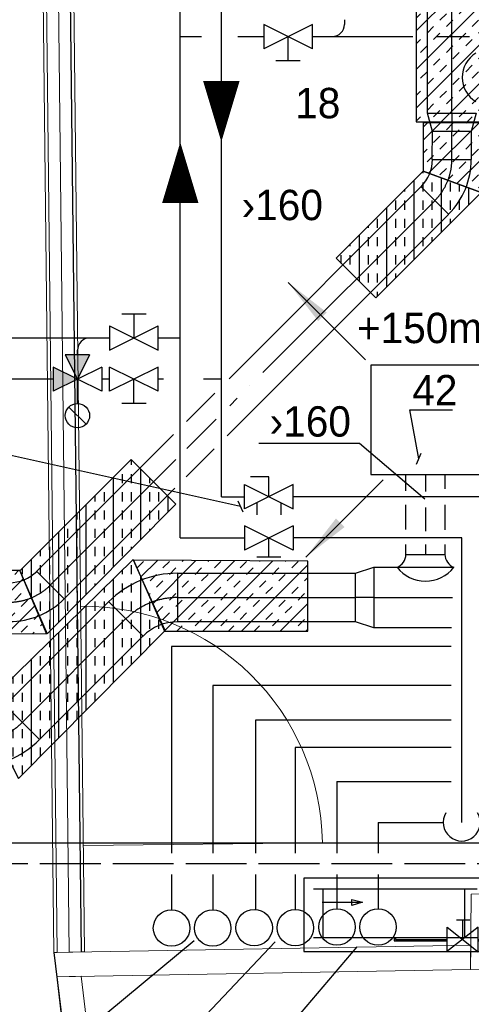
# Model space of a CAD drawing. Header units: millimetres. Extents: x 0 to 83130, y 0 to 53088.
# Tile 14 of 105: x 9964 to 11823, y 20955 to 25007. Entities that reach past the tile are written whole.
import ezdxf

# ---------------------------------------------------------------- set-up
doc = ezdxf.new("R2010")
doc.units = ezdxf.units.MM
doc.header["$LTSCALE"] = 50
doc.header["$MEASUREMENT"] = 0
doc.header["$PDMODE"] = 1
for name, pattern in [('2V-CENT', [23, 20, -1.5, 0, -1.5]), ('V-KU', [2, 1, 1]), ('V-KV', [2, 1, 1]), ('V-OV', [6, 5, -1]), ('V-V', [2, 1, 1])]:
    doc.linetypes.add(name, pattern=pattern)
doc.layers.get('0').update_dxf_attribs({"linetype": 'CONTINUOUS'})
for name, color, linetype, lineweight in [('20604A200D001$0$A-AREA', 32, 'CONTINUOUS', 9), ('20604A200D001$0$A-DOOR', 31, 'CONTINUOUS', 13), ('20604A200D001$0$A-WALL', 7, 'CONTINUOUS', 13)]:
    doc.layers.add(name, color=color, linetype=linetype, lineweight=lineweight)
for name, color, linetype in [('20604A200D001$0$A12-HEL4', 251, 'CONTINUOUS'), ('V060-', 3, 'CONTINUOUS'), ('V061-', 1, 'CONTINUOUS'), ('V070-', 3, 'CONTINUOUS'), ('V071-', 1, 'CONTINUOUS'), ('V080', 1, 'CONTINUOUS'), ('V080-', 3, 'CONTINUOUS'), ('V090-', 2, 'CONTINUOUS'), ('V100-', 6, 'CONTINUOUS'), ('V101', 3, 'CONTINUOUS'), ('V110', 1, 'CONTINUOUS'), ('V110-', 6, 'CONTINUOUS'), ('V111', 3, 'CONTINUOUS'), ('V111-', 1, 'CONTINUOUS'), ('xref', 7, 'CONTINUOUS')]:
    doc.layers.add(name, color=color, linetype=linetype)
doc.styles.add('FISO', font='fiso')
doc.styles.add('ISO', font='ISO')
doc.styles.add('SIMPLEX', font='SIMPLEX')

# ---------------------------------------------------------------- blocks, each defined once
blk = doc.blocks.new('A504')
at = {"color": 0}
for p, q in [((-378.8, -15.3), (375.3, -15.3)), ((-378.8, -317), (-378.8, -15.3)), ((339.2, -115.3), (208.5, -14.7)), ((211.2, -115), (338.4, -14.3)), ((211.2, -17.1), (211.2, -115)), ((339.2, -14.7), (339.2, -115.3)), ((375.3, -15.3), (375.3, -317)), ((-338.6, -72.7), (335, -72.7)), ((-298.4, -72.7), (-298.4, -273.9)), ((-6.1, -73.1), (-6.1, -59.1)), ((-6.1, -59.1), (211.2, -59.1)), ((-1.8, -72.7), (-1.8, -64.7)), ((-1.8, -64.7), (211.2, -64.7)), ((275.8, -67.5), (275.8, -145.8)), ((284.8, -72.7), (284.8, -273.9)), ((338.4, -59.1), (406.9, -59.1)), ((338.4, -64.7), (408.9, -64.7)), ((250.3, -145.8), (305.1, -145.8)), ((-303.7, -218.5), (-137.3, -218.5)), ((-137.3, -218.5), (-180.4, -204.6)), ((-180.4, -204.6), (-180.4, -229.7)), ((-180.4, -229.7), (-137.3, -218.5)), ((-338.6, -273.9), (335, -273.9)), ((375.3, -317), (-378.8, -317))]:
    blk.add_line(p, q, dxfattribs=at)
blk = doc.blocks.new('VUN')
at = {"color": 0}
blk.add_circle((0, 0), 0.5, dxfattribs=at)
blk = doc.blocks.new('V420', base_point=(455, 404.5))
blk.add_line((455, 404.5), (464, 404.5))
blk.add_solid([(455, 404.5), (459, 405), (459, 404)])
blk = doc.blocks.new('V421', base_point=(455.5, 404.5))
at = {"rotation": 180}
blk.add_blockref('V420', (464.5, 404.5), dxfattribs=at)
blk = doc.blocks.new('TAK_P', base_point=(16247.5, 22586.5))
for p, q in [((16248, 22587), (16247, 22587)), ((16247, 22587), (16247, 22586)), ((16248, 22586), (16248, 22587)), ((16247, 22586), (16248, 22586))]:
    blk.add_line(p, q)
blk = doc.blocks.new('CCDIMF_250X200X75', base_point=(3095.5, 30301.1))
at = {"color": 0, "linetype": 'ByBlock'}
blk.add_line((3058, 30301.1), (3133, 30301.1), dxfattribs=at)
blk = doc.blocks.new('KCDIMF_250X200X75', base_point=(3095.5, 30301.1))
at = {"color": 0, "linetype": 'ByBlock'}
for p, q in [((3058, 30176.1), (3058, 30426.1)), ((3058, 30426.1), (3133, 30401.1)), ((3133, 30401.1), (3133, 30201.1)), ((3133, 30201.1), (3058, 30176.1))]:
    blk.add_line(p, q, dxfattribs=at)
blk = doc.blocks.new('3CDIMF_250X200X75', base_point=(3095.5, 30301.1))
for p in [(3058, 30301.1), (3133, 30301.1)]:
    blk.add_point(p)
at = {"color": 0, "linetype": 'ByBlock'}
blk.add_blockref('KCDIMF_250X200X75', (3095.5, 30301.1), dxfattribs=at)
at = {"color": 1, "linetype": '2V-CENT'}
blk.add_blockref('CCDIMF_250X200X75', (3095.5, 30301.1), dxfattribs=at)
at = {"style": 'SIMPLEX', "flags": 3}
blk.add_attdef('0', (3095.5, 30301.1), '', height=1, dxfattribs=at)
blk = doc.blocks.new('CBOJ45_P', base_point=(16236.061, 22619.837))
at = {"color": 0, "linetype": 'ByBlock'}
blk.add_arc((16235.44, 22621.337, 0.686), 1.5, 270, 315, dxfattribs=at)
blk = doc.blocks.new('KBOJ45_P', base_point=(16236.061, 22619.837))
at = {"color": 0, "linetype": 'ByBlock'}
for p, q in [((16236.147, 22620.63), (16236.854, 22619.923)), ((16235.44, 22619.337, 0.686), (16235.44, 22620.337, 0.686))]:
    blk.add_line(p, q, dxfattribs=at)
for radius in [1, 2]:
    blk.add_arc((16235.44, 22621.337, 0.686), radius, 270, 315, dxfattribs=at)
blk = doc.blocks.new('3BOJ45_P', base_point=(16236.061, 22619.837))
for p in [(16236.501, 22620.276), (16235.44, 22619.837)]:
    blk.add_point(p)
at = {"color": 0, "linetype": 'ByBlock'}
blk.add_blockref('KBOJ45_P', (16236.061, 22619.837), dxfattribs=at)
at = {"color": 1, "linetype": '2V-CENT'}
blk.add_blockref('CBOJ45_P', (16236.061, 22619.837), dxfattribs=at)
at = {"style": 'ISO', "flags": 3}
blk.add_attdef('0', (16236.061, 22619.837), '', height=1, dxfattribs=at)
blk = doc.blocks.new('CCDIMF_200X160X75', base_point=(3095.5, 30301.1))
at = {"color": 0, "linetype": 'ByBlock'}
blk.add_line((3058, 30301.1), (3133, 30301.1), dxfattribs=at)
blk = doc.blocks.new('KCDIMF_200X160X75', base_point=(3095.5, 30301.1))
at = {"color": 0, "linetype": 'ByBlock'}
for p, q in [((3058, 30201.1), (3058, 30401.1)), ((3058, 30401.1), (3133, 30381.1)), ((3133, 30381.1), (3133, 30221.1)), ((3133, 30221.1), (3058, 30201.1))]:
    blk.add_line(p, q, dxfattribs=at)
blk = doc.blocks.new('3CDIMF_200X160X75', base_point=(3095.5, 30301.1))
for p in [(3058, 30301.1), (3133, 30301.1)]:
    blk.add_point(p)
at = {"color": 0, "linetype": 'ByBlock'}
blk.add_blockref('KCDIMF_200X160X75', (3095.5, 30301.1), dxfattribs=at)
at = {"color": 1, "linetype": '2V-CENT'}
blk.add_blockref('CCDIMF_200X160X75', (3095.5, 30301.1), dxfattribs=at)
at = {"style": 'SIMPLEX', "flags": 3}
blk.add_attdef('0', (3095.5, 30301.1), '', height=1, dxfattribs=at)
blk = doc.blocks.new('*X164')
at = {"color": 0}
for p, q in [((9214.9, 22579.2), (9375.7, 22740)), ((9214.9, 22738.3), (9216.6, 22740)), ((9274.9, 22480.1), (9534.8, 22740)), ((9307.3, 22724.6), (9322.6, 22740)), ((9413.4, 22724.6), (9428.7, 22740)), ((9434.2, 22480.3), (9693.9, 22740)), ((9593.5, 22480.5), (9853, 22740)), ((9625.5, 22724.6), (9640.8, 22740)), ((9731.6, 22724.6), (9746.9, 22740)), ((9943.7, 22724.6), (9959, 22740)), ((9227.7, 22698.1), (9254.3, 22724.6)), ((9254.3, 22671.6), (9280.8, 22698.1)), ((9360.3, 22671.6), (9386.8, 22698.1)), ((9439.9, 22698.1), (9466.4, 22724.6)), ((9545.9, 22698.1), (9572.5, 22724.6)), ((9572.5, 22671.6), (9599, 22698.1)), ((9678.5, 22671.6), (9705, 22698.1)), ((9752.8, 22480.8), (9978.4, 22706.3)), ((9758.1, 22698.1), (9784.6, 22724.6)), ((9864.1, 22698.1), (9890.7, 22724.6)), ((9890.7, 22671.6), (9917.2, 22698.1)), ((9386.8, 22645.1), (9413.4, 22671.6)), ((9492.9, 22645.1), (9519.4, 22671.6)), ((9705, 22645.1), (9731.6, 22671.6)), ((9811.1, 22645.1), (9837.6, 22671.6)), ((9214.9, 22632.2), (9227.7, 22645.1)), ((9307.3, 22618.6), (9333.8, 22645.1)), ((9333.8, 22592.1), (9360.3, 22618.6)), ((9439.9, 22592.1), (9466.4, 22618.6)), ((9519.4, 22618.6), (9545.9, 22645.1)), ((9625.5, 22618.6), (9652, 22645.1)), ((9652, 22592.1), (9678.5, 22618.6)), ((9758.1, 22592.1), (9784.6, 22618.6)), ((9837.6, 22618.6), (9864.1, 22645.1)), ((9943.7, 22618.6), (9970.2, 22645.1)), ((9970.2, 22592.1), (9996.7, 22618.6)), ((9254.3, 22565.5), (9280.8, 22592.1)), ((9466.4, 22565.5), (9492.9, 22592.1)), ((9572.5, 22565.5), (9599, 22592.1)), ((9784.6, 22565.5), (9811.1, 22592.1)), ((9890.7, 22565.5), (9917.2, 22592.1)), ((9912.2, 22481), (10025.9, 22594.7)), ((9214.9, 22526.2), (9227.7, 22539)), ((9280.8, 22539), (9307.3, 22565.5)), ((9386.8, 22539), (9413.4, 22565.5)), ((9413.4, 22512.5), (9439.9, 22539)), ((9519.4, 22512.5), (9545.9, 22539)), ((9599, 22539), (9625.5, 22565.5)), ((9705, 22539), (9731.6, 22565.5)), ((9731.6, 22512.5), (9758.1, 22539)), ((9837.6, 22512.5), (9864.1, 22539)), ((9917.2, 22539), (9943.7, 22565.5)), ((10023.2, 22539), (10041.7, 22557.5)), ((9227.7, 22486), (9254.3, 22512.5)), ((9333.8, 22486), (9360.3, 22512.5)), ((9545.9, 22486), (9572.5, 22512.5)), ((9652, 22486), (9678.5, 22512.5)), ((9864.1, 22486), (9890.7, 22512.5)), ((9970.2, 22486), (9996.7, 22512.5)), ((10049.8, 22512.5), (10057.5, 22520.3)), ((9381.1, 22480.2), (9386.8, 22486)), ((9487.3, 22480.4), (9492.9, 22486)), ((9699.7, 22480.7), (9705, 22486)), ((9806, 22480.8), (9811.1, 22486)), ((10018.4, 22481.1), (10023.2, 22486)), ((10071.5, 22481.2), (10073.3, 22483.1))]:
    blk.add_line(p, q, dxfattribs=at)
blk = doc.blocks.new('*X167')
at = {"color": 0}
for p, q in [((10447.5, 22751.2), (10474, 22777.7)), ((10463.1, 22713.7), (10531.4, 22782)), ((10511.6, 22603.1), (10689.8, 22781.3)), ((10553.6, 22751.2), (10580.1, 22777.7)), ((10560.1, 22492.6), (10848.3, 22780.7)), ((10633.1, 22777.7), (10637, 22781.6)), ((10717.7, 22491), (11006.7, 22780)), ((10739.2, 22777.7), (10742.6, 22781.1)), ((10765.7, 22751.2), (10792.2, 22777.7)), ((10871.8, 22751.2), (10898.3, 22777.7)), ((10951.3, 22777.7), (10953.9, 22780.3)), ((11057.4, 22777.7), (11059.5, 22779.8)), ((11083.9, 22751.2), (11110.4, 22777.7)), ((10580.1, 22724.6), (10606.6, 22751.2)), ((10686.2, 22724.6), (10712.7, 22751.2)), ((10876.8, 22491), (11149.9, 22764.1)), ((10898.3, 22724.6), (10924.8, 22751.2)), ((11004.3, 22724.6), (11030.9, 22751.2)), ((10500.5, 22698.1), (10527.1, 22724.6)), ((10527.1, 22671.6), (10553.6, 22698.1)), ((10633.1, 22671.6), (10659.6, 22698.1)), ((10712.7, 22698.1), (10739.2, 22724.6)), ((10818.7, 22698.1), (10845.3, 22724.6)), ((10845.3, 22671.6), (10871.8, 22698.1)), ((10951.3, 22671.6), (10977.8, 22698.1)), ((11030.9, 22698.1), (11057.4, 22724.6)), ((11136.9, 22698.1), (11149.9, 22711.1)), ((10659.6, 22645.1), (10686.2, 22671.6)), ((10765.7, 22645.1), (10792.2, 22671.6)), ((10977.8, 22645.1), (11004.3, 22671.6)), ((11083.9, 22645.1), (11110.4, 22671.6)), ((10495.4, 22640), (10500.5, 22645.1)), ((10580.1, 22618.6), (10606.6, 22645.1)), ((10606.6, 22592.1), (10633.1, 22618.6)), ((10712.7, 22592.1), (10739.2, 22618.6)), ((10792.2, 22618.6), (10818.7, 22645.1)), ((10898.3, 22618.6), (10924.8, 22645.1)), ((10924.8, 22592.1), (10951.3, 22618.6)), ((11030.9, 22592.1), (11057.4, 22618.6)), ((11110.4, 22618.6), (11136.9, 22645.1)), ((10527.8, 22566.3), (10553.6, 22592.1)), ((10739.2, 22565.5), (10765.7, 22592.1)), ((10845.3, 22565.5), (10871.8, 22592.1)), ((11035.9, 22491), (11149.9, 22605)), ((11057.4, 22565.5), (11083.9, 22592.1)), ((10553.6, 22539), (10580.1, 22565.5)), ((10659.6, 22539), (10686.2, 22565.5)), ((10686.2, 22512.5), (10712.7, 22539)), ((10792.2, 22512.5), (10818.7, 22539)), ((10871.8, 22539), (10898.3, 22565.5)), ((10977.8, 22539), (11004.3, 22565.5)), ((11004.3, 22512.5), (11030.9, 22539)), ((11110.4, 22512.5), (11136.9, 22539)), ((10611.6, 22491), (10633.1, 22512.5)), ((10823.7, 22491), (10845.3, 22512.5)), ((10929.8, 22491), (10951.3, 22512.5)), ((11141.9, 22491), (11149.9, 22499))]:
    blk.add_line(p, q, dxfattribs=at)
blk = doc.blocks.new('*X168')
at = {"color": 0}
for p, q in [((10387.5, 22725), (10387.5, 22742.6)), ((10425, 22725), (10425, 22762.5)), ((10350, 22279), (10350, 22706)), ((10462.5, 22392.7), (10462.5, 22717)), ((10312.5, 22650), (10312.5, 22669.5)), ((10387.5, 22650), (10387.5, 22687.5)), ((10425, 22650), (10425, 22687.5)), ((10275, 22575), (10275, 22612.5)), ((10312.5, 22575), (10312.5, 22612.5)), ((10387.5, 22575), (10387.5, 22612.5)), ((10425, 22575), (10425, 22612.5)), ((10500, 22575), (10500, 22612.5)), ((10237.5, 22165.3), (10237.5, 22596.3)), ((10200, 22500), (10200, 22537.5)), ((10275, 22500), (10275, 22537.5)), ((10312.5, 22500), (10312.5, 22537.5)), ((10387.5, 22500), (10387.5, 22537.5)), ((10425, 22500), (10425, 22537.5)), ((10500, 22500), (10500, 22537.5)), ((10537.5, 22500), (10537.5, 22537.5)), ((10162.5, 22500), (10162.5, 22523.2)), ((10087.5, 22425), (10087.5, 22450)), ((10125, 22051.7), (10125, 22486.6)), ((10162.5, 22425), (10162.5, 22462.5)), ((10200, 22425), (10200, 22462.5)), ((10275, 22425), (10275, 22462.5)), ((10312.5, 22425), (10312.5, 22462.5)), ((10387.5, 22425), (10387.5, 22462.5)), ((10425, 22425), (10425, 22462.5)), ((10500, 22430.6), (10500, 22462.5)), ((10012.5, 21938), (10012.5, 22376.9)), ((10050, 22350), (10050, 22387.5)), ((10087.5, 22350), (10087.5, 22387.5)), ((10162.5, 22350), (10162.5, 22387.5)), ((10200, 22350), (10200, 22387.5)), ((10275, 22350), (10275, 22387.5)), ((10312.5, 22350), (10312.5, 22387.5)), ((10387.5, 22350), (10387.5, 22387.5)), ((10425, 22354.8), (10425, 22387.5)), ((9937.5, 22275), (9937.5, 22303.7)), ((9975, 22275), (9975, 22312.5)), ((10050, 22275), (10050, 22312.5)), ((10087.5, 22275), (10087.5, 22312.5)), ((10162.5, 22275), (10162.5, 22312.5)), ((10200, 22275), (10200, 22312.5)), ((10275, 22275), (10275, 22312.5)), ((10312.5, 22275), (10312.5, 22312.5)), ((9900, 22000.2), (9900, 22267.2)), ((9862.5, 22200), (9862.5, 22230.6)), ((9937.5, 22200), (9937.5, 22237.5)), ((9975, 22200), (9975, 22237.5)), ((10050, 22200), (10050, 22237.5)), ((10087.5, 22200), (10087.5, 22237.5)), ((10162.5, 22200), (10162.5, 22237.5)), ((10200, 22200), (10200, 22237.5)), ((10275, 22203.2), (10275, 22237.5)), ((9825, 22147), (9825, 22162.5)), ((9862.5, 22125), (9862.5, 22162.5)), ((9937.5, 22125), (9937.5, 22162.5)), ((9975, 22125), (9975, 22162.5)), ((10050, 22125), (10050, 22162.5)), ((10087.5, 22125), (10087.5, 22162.5)), ((10162.5, 22125), (10162.5, 22162.5)), ((10200, 22127.5), (10200, 22162.5)), ((9862.5, 22073.6), (9862.5, 22087.5)), ((9937.5, 22050), (9937.5, 22087.5)), ((9975, 22050), (9975, 22087.5)), ((10050, 22050), (10050, 22087.5)), ((10087.5, 22050), (10087.5, 22087.5)), ((9937.5, 21975), (9937.5, 22012.5)), ((9975, 21975), (9975, 22012.5)), ((10050, 21975.9), (10050, 22012.5)), ((9937.5, 21926.8), (9937.5, 21937.5)), ((9975, 21900.1), (9975, 21937.5))]:
    blk.add_line(p, q, dxfattribs=at)
blk = doc.blocks.new('*X169')
at = {"color": 0}
for p, q in [((10425, 23175), (10425, 23195.3)), ((10387.5, 23100), (10387.5, 23137.5)), ((10425, 23100), (10425, 23137.5)), ((10462.5, 22867.4), (10462.5, 23157.8)), ((10350, 22754.2), (10350, 23123.6)), ((10500, 23100), (10500, 23120.3)), ((10312.5, 23025), (10312.5, 23062.5)), ((10387.5, 23025), (10387.5, 23062.5)), ((10425, 23025), (10425, 23062.5)), ((10500, 23025), (10500, 23062.5)), ((10537.5, 23025), (10537.5, 23062.5)), ((10275, 23025), (10275, 23048.6)), ((10575, 22980.7), (10575, 23045.3)), ((10237.5, 22640.9), (10237.5, 23011.1)), ((10275, 22950), (10275, 22987.5)), ((10312.5, 22950), (10312.5, 22987.5)), ((10387.5, 22950), (10387.5, 22987.5)), ((10425, 22950), (10425, 22987.5)), ((10500, 22950), (10500, 22987.5)), ((10537.5, 22950), (10537.5, 22987.5)), ((10200, 22950), (10200, 22973.6)), ((10125, 22527.6), (10125, 22898.6)), ((10162.5, 22875), (10162.5, 22912.5)), ((10200, 22875), (10200, 22912.5)), ((10275, 22875), (10275, 22912.5)), ((10312.5, 22875), (10312.5, 22912.5)), ((10387.5, 22875), (10387.5, 22912.5)), ((10425, 22875), (10425, 22912.5)), ((10500, 22905.2), (10500, 22912.5)), ((10050, 22800), (10050, 22823.6)), ((10087.5, 22800), (10087.5, 22837.5)), ((10162.5, 22800), (10162.5, 22837.5)), ((10200, 22800), (10200, 22837.5)), ((10275, 22800), (10275, 22837.5)), ((10312.5, 22800), (10312.5, 22837.5)), ((10387.5, 22800), (10387.5, 22837.5)), ((10425, 22829.7), (10425, 22837.5)), ((10012.5, 22628.4), (10012.5, 22786.1)), ((9975, 22725), (9975, 22748.6)), ((10050, 22725), (10050, 22762.5)), ((10087.5, 22725), (10087.5, 22762.5)), ((10162.5, 22725), (10162.5, 22762.5)), ((10200, 22725), (10200, 22762.5)), ((10275, 22725), (10275, 22762.5)), ((10312.5, 22725), (10312.5, 22762.5)), ((10050, 22650), (10050, 22687.5)), ((10087.5, 22650), (10087.5, 22687.5)), ((10162.5, 22650), (10162.5, 22687.5)), ((10200, 22650), (10200, 22687.5)), ((10275, 22678.6), (10275, 22687.5)), ((10050, 22575), (10050, 22612.5)), ((10087.5, 22575), (10087.5, 22612.5)), ((10162.5, 22575), (10162.5, 22612.5)), ((10200, 22603.1), (10200, 22612.5)), ((10087.5, 22500), (10087.5, 22537.5))]:
    blk.add_line(p, q, dxfattribs=at)
blk = doc.blocks.new('*X178')
at = {"color": 0}
for p, q in [((11624.4, 24511.5), (11695.7, 24582.7)), ((11624.4, 24564.5), (11640.7, 24580.8)), ((11647.3, 24375.2), (11854.8, 24582.7)), ((11720.3, 24554.3), (11746.8, 24580.8)), ((11799.8, 24580.8), (11801.8, 24582.7)), ((11667.3, 24501.2), (11693.8, 24527.8)), ((11746.8, 24527.8), (11773.3, 24554.3)), ((11852.9, 24527.8), (11865.3, 24540.2)), ((11624.4, 24458.4), (11640.7, 24474.7)), ((11693.8, 24474.7), (11720.3, 24501.2)), ((11799.8, 24474.7), (11826.4, 24501.2)), ((11826.4, 24448.2), (11852.9, 24474.7)), ((11640.7, 24421.7), (11667.3, 24448.2)), ((11746.8, 24421.7), (11773.3, 24448.2)), ((11763.5, 24332.4), (11864.7, 24433.6)), ((11693.8, 24368.7), (11720.3, 24395.2)), ((11773.3, 24395.2), (11799.8, 24421.7)), ((11724.8, 24346.7), (11746.8, 24368.7)), ((11826.4, 24342.2), (11852.9, 24368.7)), ((11852.9, 24315.6), (11864.2, 24326.9))]:
    blk.add_line(p, q, dxfattribs=at)
blk = doc.blocks.new('*X179')
at = {"color": 0}
for p, q in [((11625, 24375), (11625, 24383.4)), ((11700, 24132.3), (11700, 24355.9)), ((11587.5, 24020), (11587.5, 24346.7)), ((11625, 24300), (11625, 24337.5)), ((11662.5, 24300), (11662.5, 24337.5)), ((11737.5, 24300), (11737.5, 24337.5)), ((11775, 24300), (11775, 24328.4)), ((11812.5, 24244.5), (11812.5, 24314.6)), ((11550, 24300), (11550, 24309.2)), ((11850, 24300), (11850, 24300.9)), ((11475, 23907.8), (11475, 24234.2)), ((11512.5, 24225), (11512.5, 24262.5)), ((11550, 24225), (11550, 24262.5)), ((11625, 24225), (11625, 24262.5)), ((11662.5, 24225), (11662.5, 24262.5)), ((11737.5, 24225), (11737.5, 24262.5)), ((11775, 24225), (11775, 24262.5)), ((11400, 24150), (11400, 24159.2)), ((11437.5, 24150), (11437.5, 24187.5)), ((11512.5, 24150), (11512.5, 24187.5)), ((11550, 24150), (11550, 24187.5)), ((11625, 24150), (11625, 24187.5)), ((11662.5, 24150), (11662.5, 24187.5)), ((11737.5, 24169.7), (11737.5, 24187.5)), ((11362.5, 23929.4), (11362.5, 24121.7)), ((11400, 24075), (11400, 24112.5)), ((11437.5, 24075), (11437.5, 24112.5)), ((11512.5, 24075), (11512.5, 24112.5)), ((11550, 24075), (11550, 24112.5)), ((11625, 24075), (11625, 24112.5)), ((11662.5, 24094.9), (11662.5, 24112.5)), ((11325, 24075), (11325, 24084.2)), ((11287.5, 24004.4), (11287.5, 24037.5)), ((11325, 24000), (11325, 24037.5)), ((11400, 24000), (11400, 24037.5)), ((11437.5, 24000), (11437.5, 24037.5)), ((11512.5, 24000), (11512.5, 24037.5)), ((11550, 24000), (11550, 24037.5)), ((11400, 23925), (11400, 23962.5)), ((11437.5, 23925), (11437.5, 23962.5)), ((11512.5, 23945.2), (11512.5, 23962.5)), ((11437.5, 23870.4), (11437.5, 23887.5))]:
    blk.add_line(p, q, dxfattribs=at)
blk = doc.blocks.new('*X180')
at = {"color": 0}
for p, q in [((11596.5, 25915.4), (11779.5, 26098.4)), ((11596.5, 26074.5), (11620.4, 26098.4)), ((11667.3, 26092.2), (11673.4, 26098.4)), ((11879.4, 26092.2), (11885.5, 26098.4)), ((11614.2, 26039.2), (11640.7, 26065.7)), ((11693.8, 26065.7), (11720.3, 26092.2)), ((11799.8, 26065.7), (11826.4, 26092.2)), ((11826.4, 26039.2), (11852.9, 26065.7)), ((11596.5, 25756.3), (11890, 26049.8)), ((11640.7, 26012.7), (11667.3, 26039.2)), ((11746.8, 26012.7), (11773.3, 26039.2)), ((11596.5, 25968.4), (11614.2, 25986.2)), ((11693.8, 25959.7), (11720.3, 25986.2)), ((11773.3, 25986.2), (11799.8, 26012.7)), ((11879.4, 25986.2), (11890, 25996.8)), ((11640.7, 25906.6), (11667.3, 25933.1)), ((11720.3, 25933.1), (11746.8, 25959.7)), ((11826.4, 25933.1), (11852.9, 25959.7)), ((11852.9, 25906.6), (11879.4, 25933.1)), ((11667.3, 25880.1), (11693.8, 25906.6)), ((11773.3, 25880.1), (11799.8, 25906.6)), ((11596.5, 25597.2), (11890, 25890.7)), ((11596.5, 25862.4), (11614.2, 25880.1)), ((11614.2, 25827.1), (11640.7, 25853.6)), ((11720.3, 25827.1), (11746.8, 25853.6)), ((11799.8, 25853.6), (11826.4, 25880.1)), ((11746.8, 25800.6), (11773.3, 25827.1)), ((11852.9, 25800.6), (11879.4, 25827.1)), ((11667.3, 25774), (11693.8, 25800.6)), ((11693.8, 25747.5), (11720.3, 25774)), ((11799.8, 25747.5), (11826.4, 25774)), ((11879.4, 25774), (11890, 25784.6)), ((11596.5, 25438.1), (11890, 25731.6)), ((11614.2, 25721), (11640.7, 25747.5)), ((11826.4, 25721), (11852.9, 25747.5)), ((11640.7, 25694.5), (11667.3, 25721)), ((11746.8, 25694.5), (11773.3, 25721)), ((11773.3, 25668), (11799.8, 25694.5)), ((11596.5, 25650.2), (11614.2, 25668)), ((11693.8, 25641.5), (11720.3, 25668)), ((11879.4, 25668), (11890, 25678.6)), ((11640.7, 25588.4), (11667.3, 25614.9)), ((11720.3, 25614.9), (11746.8, 25641.5)), ((11826.4, 25614.9), (11852.9, 25641.5)), ((11852.9, 25588.4), (11879.4, 25614.9)), ((11596.5, 25279), (11890, 25572.5)), ((11667.3, 25561.9), (11693.8, 25588.4)), ((11773.3, 25561.9), (11799.8, 25588.4)), ((11596.5, 25544.2), (11614.2, 25561.9)), ((11614.2, 25508.9), (11640.7, 25535.4)), ((11720.3, 25508.9), (11746.8, 25535.4)), ((11799.8, 25535.4), (11826.4, 25561.9)), ((11746.8, 25482.4), (11773.3, 25508.9)), ((11852.9, 25482.4), (11879.4, 25508.9)), ((11667.3, 25455.8), (11693.8, 25482.4)), ((11693.8, 25429.3), (11720.3, 25455.8)), ((11799.8, 25429.3), (11826.4, 25455.8)), ((11879.4, 25455.8), (11890, 25466.5)), ((11596.5, 25119.9), (11890, 25413.4)), ((11614.2, 25402.8), (11640.7, 25429.3)), ((11826.4, 25402.8), (11852.9, 25429.3)), ((11640.7, 25376.3), (11667.3, 25402.8)), ((11746.8, 25376.3), (11773.3, 25402.8)), ((11773.3, 25349.8), (11799.8, 25376.3)), ((11596.5, 25332), (11614.2, 25349.8)), ((11693.8, 25323.3), (11720.3, 25349.8)), ((11879.4, 25349.8), (11890, 25360.4)), ((11640.7, 25270.2), (11667.3, 25296.7)), ((11720.3, 25296.7), (11746.8, 25323.3)), ((11826.4, 25296.7), (11852.9, 25323.3)), ((11852.9, 25270.2), (11879.4, 25296.7)), ((11596.5, 24960.8), (11890, 25254.3)), ((11667.3, 25243.7), (11693.8, 25270.2)), ((11773.3, 25243.7), (11799.8, 25270.2)), ((11596.5, 25226), (11614.2, 25243.7)), ((11614.2, 25190.7), (11640.7, 25217.2)), ((11720.3, 25190.7), (11746.8, 25217.2)), ((11799.8, 25217.2), (11826.4, 25243.7)), ((11667.3, 25137.6), (11693.8, 25164.2)), ((11746.8, 25164.2), (11773.3, 25190.7)), ((11852.9, 25164.2), (11879.4, 25190.7)), ((11693.8, 25111.1), (11720.3, 25137.6)), ((11799.8, 25111.1), (11826.4, 25137.6)), ((11879.4, 25137.6), (11890, 25148.3)), ((11596.5, 24801.7), (11890, 25095.2)), ((11614.2, 25084.6), (11640.7, 25111.1)), ((11640.7, 25058.1), (11667.3, 25084.6)), ((11746.8, 25058.1), (11773.3, 25084.6)), ((11826.4, 25084.6), (11852.9, 25111.1)), ((11773.3, 25031.6), (11799.8, 25058.1)), ((11879.4, 25031.6), (11890, 25042.2)), ((11596.5, 25013.8), (11614.2, 25031.6)), ((11693.8, 25005.1), (11720.3, 25031.6)), ((11720.3, 24978.5), (11746.8, 25005.1)), ((11826.4, 24978.5), (11852.9, 25005.1)), ((11640.7, 24952), (11667.3, 24978.5)), ((11852.9, 24952), (11879.4, 24978.5)), ((11596.5, 24642.6), (11890, 24936.1)), ((11596.5, 24907.8), (11614.2, 24925.5)), ((11667.3, 24925.5), (11693.8, 24952)), ((11773.3, 24925.5), (11799.8, 24952)), ((11799.8, 24899), (11826.4, 24925.5)), ((11614.2, 24872.5), (11640.7, 24899)), ((11720.3, 24872.5), (11746.8, 24899)), ((11667.3, 24819.4), (11693.8, 24846)), ((11746.8, 24846), (11773.3, 24872.5)), ((11852.9, 24846), (11879.4, 24872.5)), ((11693.8, 24792.9), (11720.3, 24819.4)), ((11799.8, 24792.9), (11826.4, 24819.4)), ((11879.4, 24819.4), (11890, 24830.1)), ((11614.2, 24766.4), (11640.7, 24792.9)), ((11640.7, 24739.9), (11667.3, 24766.4)), ((11699.2, 24586.2), (11890, 24777)), ((11746.8, 24739.9), (11773.3, 24766.4)), ((11826.4, 24766.4), (11852.9, 24792.9)), ((11773.3, 24713.4), (11799.8, 24739.9)), ((11879.4, 24713.4), (11890, 24724)), ((11596.5, 24695.6), (11614.2, 24713.4)), ((11693.8, 24686.9), (11720.3, 24713.4)), ((11720.3, 24660.3), (11746.8, 24686.9)), ((11826.4, 24660.3), (11852.9, 24686.9)), ((11640.7, 24633.8), (11667.3, 24660.3)), ((11852.9, 24633.8), (11879.4, 24660.3)), ((11596.5, 24589.6), (11614.2, 24607.3)), ((11667.3, 24607.3), (11693.8, 24633.8)), ((11773.3, 24607.3), (11799.8, 24633.8)), ((11805.3, 24586.2), (11826.4, 24607.3)), ((11858.3, 24586.2), (11890, 24617.9))]:
    blk.add_line(p, q, dxfattribs=at)
blk = doc.blocks.new('20604A200D001$0$VT- 750929 - VT--330293-P04')
at = {"layer": '20604A200D001$0$A-WALL'}
for p, q in [((27292.5, 19078), (27289.5, 18768)), ((27392.5, 19079), (27292.5, 19078)), ((27389.6, 18769.7), (27392.5, 19079)), ((27389.6, 18769.7), (27392.5, 19079)), ((27392.5, 19079), (27389.6, 18769.7)), ((27290.5, 18868), (27289.5, 18768)), ((27289.5, 18768), (27290.5, 18868)), ((27389.6, 18769.7), (27289.5, 18768)), ((27289.5, 18768), (27389.6, 18769.7)), ((27289.5, 18768), (27389.6, 18769.7))]:
    blk.add_line(p, q, dxfattribs=at)
blk = doc.blocks.new('20604A200D001$0$VT- 750929 - VT- 750929-330297-P04')
blk.add_blockref('20604A200D001$0$VT- 750929 - VT--330293-P04', (0, 0))
blk = doc.blocks.new('20604A200D001$0$VT- 751306 - VT--330311-P04')
at = {"layer": '20604A200D001$0$A-WALL'}
for p, q in [((25686.8, 18739.9), (25586.3, 18738.2)), ((25686.8, 18739.9), (25586.3, 18738.2)), ((25586.3, 18738.2), (25686.8, 18739.9)), ((25865.6, 16370), (25586.3, 18738.2)), ((25966.1, 16372), (25686.8, 18739.9)), ((25966.1, 16372), (25686.8, 18739.9)), ((25686.8, 18739.9), (25966.1, 16372)), ((25865.6, 16370), (25966.1, 16372))]:
    blk.add_line(p, q, dxfattribs=at)
blk = doc.blocks.new('20604A200D001$0$VT- 751306 - VT- 751306-330315-P04')
blk.add_blockref('20604A200D001$0$VT- 751306 - VT--330311-P04', (0, 0))
blk = doc.blocks.new('20604A200D001$0$IV01_35dB - IV01_35dB 2-331046-P04')
at = {"layer": '20604A200D001$0$A-WALL'}
blk.add_line((25637.5, 18838.7), (25589.9, 23066.3), dxfattribs=at)
blk = doc.blocks.new('20604A200D001$0$IV01_35dB - IV01_35dB-331039-P04')
at = {"layer": '20604A200D001$0$A-WALL'}
for p, q in [((25587.5, 18838.2), (25540.4, 23022.3)), ((25540.4, 23022.3), (25587.5, 18838.2)), ((25540.4, 23022.3), (25587.5, 18838.2)), ((25640.4, 23023.4), (25687.5, 18840)), ((25640.4, 23023.4), (25687.5, 18840)), ((25640.4, 23023.4), (25687.5, 18840)), ((25527.7, 22996.1), (25574.5, 18838)), ((25540.7, 22996.3), (25587.5, 18838.2)), ((25540.7, 22996.3), (25587.5, 18838.2)), ((25540.7, 22996.3), (25587.5, 18838.2)), ((25687.5, 18840), (25640.7, 22997.4)), ((25640.7, 22997.4), (25687.5, 18840)), ((25640.7, 22997.4), (25687.5, 18840)), ((25653.7, 22997.6), (25700.5, 18840.2)), ((25574.5, 18838), (25587.5, 18838.2)), ((25574.5, 18838), (25587.5, 18838.2)), ((25587.5, 18838.2), (25574.5, 18838)), ((25587.5, 18838.2), (25687.5, 18840)), ((25587.5, 18838.2), (25687.5, 18840)), ((25687.5, 18840), (25587.5, 18838.2)), ((25687.5, 18840), (25700.5, 18840.2)), ((25687.5, 18840), (25700.5, 18840.2)), ((25700.5, 18840.2), (25687.5, 18840))]:
    blk.add_line(p, q, dxfattribs=at)
blk = doc.blocks.new('20604A200D001$0$IV01_35dB - IV01_35dB-331043-P04')
for name in ['20604A200D001$0$IV01_35dB - IV01_35dB 2-331046-P04', '20604A200D001$0$IV01_35dB - IV01_35dB-331039-P04']:
    blk.add_blockref(name, (0, 0))
blk = doc.blocks.new('20604A200D001$0$DOOR 141 - DOOR 141-407426-P04')
at = {"layer": '20604A200D001$0$A-DOOR'}
blk.add_line((25822.6, 19278.4), (26806.5, 19289.5), dxfattribs=at)
blk.add_arc((25822.6, 19278.4), 984, 0.6452, 90.6452, dxfattribs=at)
blk = doc.blocks.new('20604A200D001$0$VT- 751148 - VT- 2-330309-P04')
at = {"layer": '20604A200D001$0$A-WALL'}
blk.add_line((25700.5, 18840.2), (25574.5, 18838), dxfattribs=at)
blk = doc.blocks.new('20604A200D001$0$VT- 751148 - VT--330302-P04')
at = {"layer": '20604A200D001$0$A-WALL'}
for p, q in [((27290.5, 18868), (25574.5, 18838)), ((27289.5, 18768), (27290.5, 18868)), ((27289.5, 18768), (27290.5, 18868)), ((27290.5, 18868), (27289.5, 18768)), ((25700.5, 18840.2), (25574.5, 18838)), ((25574.5, 18838), (25700.5, 18840.2)), ((25574.5, 18838), (25586.3, 18738.2)), ((27289.5, 18768), (25586.3, 18738.2)), ((25586.3, 18738.2), (27289.5, 18768)), ((25586.3, 18738.2), (27289.5, 18768))]:
    blk.add_line(p, q, dxfattribs=at)
blk = doc.blocks.new('20604A200D001')
at = {"layer": '20604A200D001$0$A-AREA'}
for p, q in [((25639.2, 22997.4), (25686, 18840)), ((25686, 18840), (25700.5, 18840.2))]:
    blk.add_line(p, q, dxfattribs=at)
at = {"layer": '20604A200D001$0$A12-HEL4', "color": 7}
blk.add_lwpolyline([(25574.5, 18838), (25869.1, 16423)], dxfattribs=at)
for name in ['20604A200D001$0$VT- 751148 - VT--330302-P04', '20604A200D001$0$VT- 751148 - VT- 2-330309-P04']:
    blk.add_blockref(name, (0, 0))
at = {"layer": '20604A200D001$0$A-DOOR'}
blk.add_blockref('20604A200D001$0$DOOR 141 - DOOR 141-407426-P04', (-127, 0), dxfattribs=at)
at = {"layer": '20604A200D001$0$A-WALL'}
for name in ['20604A200D001$0$IV01_35dB - IV01_35dB-331043-P04', '20604A200D001$0$VT- 750929 - VT- 750929-330297-P04', '20604A200D001$0$VT- 751306 - VT- 751306-330315-P04']:
    blk.add_blockref(name, (0, 0), dxfattribs=at)

msp = doc.modelspace()

# ---------------------------------------------------------------- linework, layer by layer
at = {"layer": 'V060-', "linetype": 'Continuous'}
for p, q in [((11643, 24622.89, 91), (11643, 26079.31, 91)), ((11662.48, 24432.09, 91), (11663, 24547.5, 91)), ((11823, 24547.5, 91), (11822.48, 24432.09, 91)), ((10826.53, 23529.66), (11615.63, 24318.76)), ((11729.12, 24205.98), (10818.22, 23295.09)), ((10651, 23354.14), (10767.62, 23470.75)), ((10033.43, 22736.57), (10597.56, 23300.7)), ((10764.78, 23241.64), (10649.38, 23126.24)), ((11554.14, 23068.81, 91), (11554.14, 23135.61, 91)), ((11714.14, 23135.61, 91), (11714.14, 23075.96, 91)), ((10602.01, 23078.87), (10146.57, 22623.43)), ((11554.14, 22908.82, 91), (11554.14, 23010.71, 91)), ((11714.14, 23010.71, 91), (11714.14, 22907.93, 91)), ((11554.14, 22806.25, 91), (11554.14, 22848.04, 91)), ((11714.14, 22848.04, 91), (11714.14, 22806.25, 91)), ((11421.75, 22754, 91), (11746.29, 22754, 91)), ((10613.22, 22729, 228.29), (11346.5, 22729, 91)), ((9905.24, 22187.45, 91), (10329.51, 22611.71, 91)), ((11346.5, 22529, 91), (10613.22, 22529, 228.29)), ((11741.03, 22504, 91), (11421.75, 22504, 91)), ((10470.93, 22470.29, 91), (10046.67, 22046.03, 91))]:
    msp.add_line(p, q, dxfattribs=at)
at = {"layer": 'V060-', "color": 1, "linetype": '2V-CENT'}
for p, q in [((11743, 24622.89, 91), (11743, 26079.31, 91)), ((11742.48, 24432.09, 91), (11743, 24547.5, 91)), ((11672.21, 24262.21), (10828.45, 23418.45)), ((10773.18, 23363.18), (10652.32, 23242.32)), ((10606.77, 23196.77), (10090, 22680)), ((11634.14, 23135.61, 91), (11634.14, 23065.23, 91)), ((11634.14, 22999.99, 91), (11634.14, 22901.67, 91)), ((11634.14, 22847.15, 91), (11634.14, 22806.25, 91)), ((10613.22, 22629, 228.29), (11346.5, 22629, 91)), ((11421.75, 22629, 91), (11744.98, 22629, 91)), ((9975.95, 22116.74, 91), (10400.22, 22541, 91))]:
    msp.add_line(p, q, dxfattribs=at)
at = {"layer": 'V060-'}
msp.add_line((11554.14, 22806.25, 91), (11714.14, 22806.25, 91), dxfattribs=at)
at = {"layer": 'V060-', "color": 1}
for points in [[(11596.49, 24586.22), (11890, 24586.22), (11890, 26098.36), (11596.49, 26098.36)], [(11624.44, 24383.65), (11864.02, 24295.33), (11865.54, 24582.72), (11624.44, 24582.72)], [(11266.36, 24025.57), (11429.51, 23862.44), (11863.91, 24295.77), (11624.44, 24383.65)], [(10076.78, 22479.07), (10607.2, 23013.13), (10423.35, 23196.98), (9965.04, 22738.65)], [(9959.27, 21884.17), (10562.51, 22493.8), (10431.71, 22785.74), (9808.99, 22178.39)], [(10560.83, 22491.01), (11149.89, 22491.01), (11149.89, 22779.44), (10432.9, 22782.42)], [(9964.12, 22740), (9214.87, 22740), (9214.87, 22480), (10074.11, 22481.22)]]:
    msp.add_lwpolyline(points, close=True, dxfattribs=at)
at = {"layer": 'V060-'}
for centre, radius, start, end in [((11900.38, 24769.78), 115.2, 120.38123, 239.61877), ((11494.33, 22808.85, 91), 59.87, 292.51866, 357.51013), ((11773.95, 22808.85, 91), 59.87, 182.48987, 247.48134), ((11634.14, 22845.04, 91), 148.44, 218.05462, 321.94538)]:
    msp.add_arc(centre, radius, start, end, dxfattribs=at)
at = {"layer": 'V061-'}
for p, q in [((10948.72, 23264.98), (11363.38, 23264.98)), ((11363.38, 23264.98), (11631.68, 23035.82))]:
    msp.add_line(p, q, dxfattribs=at)
at = {"layer": 'V080-', "linetype": 'V-KV'}
msp.add_line((13447.76, 21618.49), (8197.3, 21618.49), dxfattribs=at)
at = {"layer": 'V090-', "linetype": 'V-OV'}
msp.add_line((14197.64, 21534.73), (8378.98, 21532.07), dxfattribs=at)
at = {"layer": 'V100-', "linetype": 'V-V'}
for p, q in [((10934.5, 22125), (10934.5, 21576.99)), ((11740.03, 22125), (10934.5, 22125)), ((11098.48, 22011.62), (11098.48, 21577.06)), ((11740.03, 22011.62), (11098.48, 22011.62)), ((10934.5, 21489.49), (10934.5, 21345.4)), ((11098.48, 21489.56), (11098.48, 21345.4))]:
    msp.add_line(p, q, dxfattribs=at)
at = {"layer": 'V101', "color": 1}
for p, q in [((10048.42, 19654.3), (11352.88, 21192.03)), ((10069.9, 20211.35), (11015.06, 21212.8))]:
    msp.add_line(p, q, dxfattribs=at)
at = {"layer": 'V110', "color": 1}
for p, q in [((11168.65, 24887.82), (10968.65, 24987.82)), ((11168.65, 24987.82), (10968.65, 24887.82)), ((10968.65, 24987.82), (10968.65, 24887.82)), ((11168.65, 24887.82), (11168.65, 24987.82)), ((11068.65, 24837.82), (11068.65, 24937.82)), ((11118.65, 24837.82), (11018.65, 24837.82))]:
    msp.add_line(p, q, dxfattribs=at)
at = {"layer": 'V110-', "linetype": 'V-V'}
for p, q in [((10624.82, 22874.71), (10624.82, 46058.79)), ((10794.13, 23044.01), (10794.13, 45889.49)), ((11300.87, 25007.12), (11300.87, 24987.82)), ((10201.81, 23627.84), (10201.81, 23647.14)), ((10794.13, 23044.01), (10889.52, 23044.01)), ((11948.77, 23044.01), (11089.52, 23044.01)), ((10624.82, 22874.71), (10889.52, 22874.71)), ((11783.78, 22874.71), (11089.52, 22874.71)), ((11783.78, 21703.2), (11783.78, 22874.71)), ((11269.8, 21872.5), (11269.8, 21577.14)), ((11269.8, 21872.5), (11740.03, 21872.5)), ((11439.1, 21703.2), (11439.1, 21577.22)), ((11439.1, 21703.2), (11707.54, 21703.2)), ((11269.8, 21489.64), (11269.8, 21348.27)), ((11439.1, 21489.72), (11439.1, 21348.27))]:
    msp.add_line(p, q, dxfattribs=at)
at = {"layer": 'V110-', "linetype": 'V-KU'}
for p, q in [((10624.82, 24937.82), (10712.14, 24937.82)), ((10861.41, 24937.82), (10968.65, 24937.82)), ((11168.65, 24937.82), (11582.68, 24937.82)), ((11679.03, 24937.82), (11816.15, 24937.82)), ((10334.03, 23697.14), (9642.9, 23697.14)), ((10624.82, 23697.14), (10534.03, 23697.14)), ((10101.82, 23527.84), (5955.07, 23527.84)), ((10334.03, 23527.84), (10301.81, 23527.84)), ((10555.37, 23527.84), (10534.03, 23527.84)), ((10794.13, 23527.84), (10720.65, 23527.84)), ((10588.64, 22427.36), (10588.64, 21576.83)), ((11740.03, 22427.36), (10588.64, 22427.36)), ((10758.47, 22266.73), (10758.47, 21576.91)), ((11740.03, 22266.73), (10758.47, 22266.73)), ((10588.64, 21489.33), (10588.64, 21343.85)), ((10758.47, 21489.41), (10758.47, 21343.85))]:
    msp.add_line(p, q, dxfattribs=at)
at = {"layer": 'V110-', "color": 1}
for p, q in [((10384.03, 23797.14), (10484.03, 23797.14)), ((10434.03, 23797.14), (10434.03, 23697.14)), ((10334.03, 23747.14), (10334.03, 23647.14)), ((10334.03, 23747.14), (10534.03, 23647.14)), ((10334.03, 23647.14), (10534.03, 23747.14)), ((10534.03, 23647.14), (10534.03, 23747.14)), ((10151.81, 23627.84), (10201.81, 23527.84)), ((10251.81, 23627.84), (10151.81, 23627.84)), ((10251.81, 23627.84), (10201.81, 23527.84)), ((10101.81, 23577.84), (10101.81, 23477.84)), ((10301.81, 23477.84), (10101.81, 23577.84)), ((10301.81, 23577.84), (10101.81, 23477.84)), ((10301.81, 23577.84), (10301.81, 23477.84)), ((10334.03, 23477.84), (10334.03, 23577.84)), ((10534.03, 23477.84), (10334.03, 23577.84)), ((10534.03, 23577.84), (10334.03, 23477.84)), ((10534.03, 23477.84), (10534.03, 23577.84)), ((10201.81, 23427.84), (10201.81, 23527.84)), ((10434.03, 23427.84), (10434.03, 23527.84)), ((10484.03, 23427.84), (10384.03, 23427.84)), ((10166.46, 23413.2), (10237.17, 23342.49)), ((10989.52, 23125.31), (10914.52, 23125.31)), ((10989.52, 23044.01), (10989.52, 23125.31)), ((10889.52, 23094.01), (11089.52, 22994.01)), ((11089.52, 23094.01), (10889.52, 22994.01)), ((10889.52, 22994.01), (10889.52, 23094.01)), ((11089.52, 22994.01), (11089.52, 23094.01)), ((10939.52, 23019.01), (10939.52, 22969.01)), ((11039.52, 23019.01), (11039.52, 22969.01)), ((11089.52, 22824.71), (10889.52, 22924.71)), ((11089.52, 22924.71), (10889.52, 22824.71)), ((10889.52, 22924.71), (10889.52, 22824.71)), ((11089.52, 22924.71), (11089.52, 22824.71)), ((10989.52, 22794.58), (10989.52, 22874.71)), ((11039.52, 22794.58), (10939.52, 22794.58))]:
    msp.add_line(p, q, dxfattribs=at)
at = {"layer": 'V110-'}
for points in [[(10794.13, 24504.33, 0, 150, 0), (10794.13, 24754.33, 150, 150, 0)], [(10625.12, 24502.45, 0, 150, 0), (10625.12, 24252.45, 150, 150, 0)]]:
    msp.add_lwpolyline(points, format="xyseb", dxfattribs=at)
at = {"layer": 'V110-', "color": 1}
msp.add_circle((10201.81, 23377.84), 50, dxfattribs=at)
at = {"layer": 'V110-', "linetype": 'V-V'}
for centre, start, end in [((11250.87, 24987.82), 270, 360), ((10251.81, 23647.14), 90, 180)]:
    msp.add_arc(centre, 50, start, end, dxfattribs=at)
at = {"layer": 'V110-', "color": 1}
msp.add_arc((11783.78, 21703.2), 76.24, 148.42572, 391.57428, dxfattribs=at)
at = {"layer": 'V110-'}
for points in [[(10251.81, 23627.84), (10151.81, 23627.84), (10201.81, 23527.84)], [(10101.81, 23577.84), (10101.81, 23477.84), (10201.81, 23527.84)]]:
    msp.add_solid(points, dxfattribs=at)
at = {"layer": 'V111', "color": 1}
msp.add_line((10089.37, 20725.98), (10682.44, 21218), dxfattribs=at)
at = {"layer": 'V111-'}
for p, q in [((11569.38, 23400.97), (11745.69, 23400.97)), ((11607.01, 23200.6), (11569.38, 23400.97)), ((10873.34, 23003.18), (9821.19, 23236.67)), ((11596.91, 23177.73), (11617.11, 23223.47)), ((10883.44, 22980.31), (10863.24, 23026.04))]:
    msp.add_line(p, q, dxfattribs=at)

# ---------------------------------------------------------------- block references
at = {"layer": 'V060-', "color": 1}
for name in ['*X180', '*X178', '*X179', '*X169', '*X167', '*X164', '*X168']:
    msp.add_blockref(name, (0, 0), dxfattribs=at)
at = {"layer": 'V060-', "linetype": 'Continuous'}
for name, p, rotation in [('3CDIMF_200X160X75', (11743, 24585, 91), 270), ('3CDIMF_250X200X75', (11384, 22629, 91), 180)]:
    msp.add_blockref(name, p, dxfattribs=dict(at, rotation=rotation))
for p, xscale, yscale, zscale, rotation in [((11743, 24333, -109.83), 160, 160, 160, 44.99999999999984), ((10488.95, 22629, 91), 200, 200, 200, 180)]:
    msp.add_blockref('3BOJ45_P', p, dxfattribs=dict(at, xscale=xscale, yscale=yscale, zscale=zscale, rotation=rotation))
for p, xscale, yscale, zscale in [((10020.29, 22610), 160.0000000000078, 160.0000000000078, 160.0000000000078), ((9887.35, 22028.13, 91), 200.0000000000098, 200.0000000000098, 200.0000000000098)]:
    msp.add_blockref('3BOJ45_P', p, dxfattribs=dict(at, xscale=xscale, yscale=yscale, zscale=zscale))
at = {"layer": 'V070-'}
for name, p, xscale, yscale, zscale, rotation in [('V421', (11386.89, 23607.98, 91), 50, 50, 50, 135), ('TAK_P', (11634.14, 23360.61, 91), 450, 450, 450, 180), ('V421', (11460.11, 23113.36, 91), 50, 50, 50, 225)]:
    msp.add_blockref(name, p, dxfattribs=dict(at, xscale=xscale, yscale=yscale, zscale=zscale, rotation=rotation))
at = {"layer": 'V080', "xscale": -1, "rotation": 180}
msp.add_blockref('A504', (11512.18, 21157.01), dxfattribs=at)
at = {"layer": 'V110-', "color": 1, "xscale": 150, "yscale": 150, "zscale": 150}
for p in [(10589.17, 21268.85), (10758.47, 21268.85), (10929.18, 21270.4), (11098.48, 21270.4), (11269.8, 21273.27), (11439.1, 21273.27)]:
    msp.add_blockref('VUN', p, dxfattribs=at)
at = {"layer": 'xref'}
msp.add_blockref('20604A200D001', (-15469.5, 2330.58), dxfattribs=at)

# ---------------------------------------------------------------- texts
at = {"layer": 'V061-', "color": 1, "style": 'FISO'}
for p in [(10877.71, 24182.13), (10993.02, 23291.33)]:
    msp.add_text('›160', height=125, dxfattribs=at).set_placement(p)
at = {"layer": 'V071-', "color": 1, "style": 'FISO'}
msp.add_text('+150m3/h', height=125, dxfattribs=at).set_placement((11351.92, 23676.05, -171))
at = {"layer": 'V111-', "color": 1, "style": 'FISO'}
for s, p in [('18', (11098.04, 24601.46)), ('42', (11579.9, 23420.11))]:
    msp.add_text(s, height=125, dxfattribs=at).set_placement(p)

doc.saveas('drawing.dxf')
